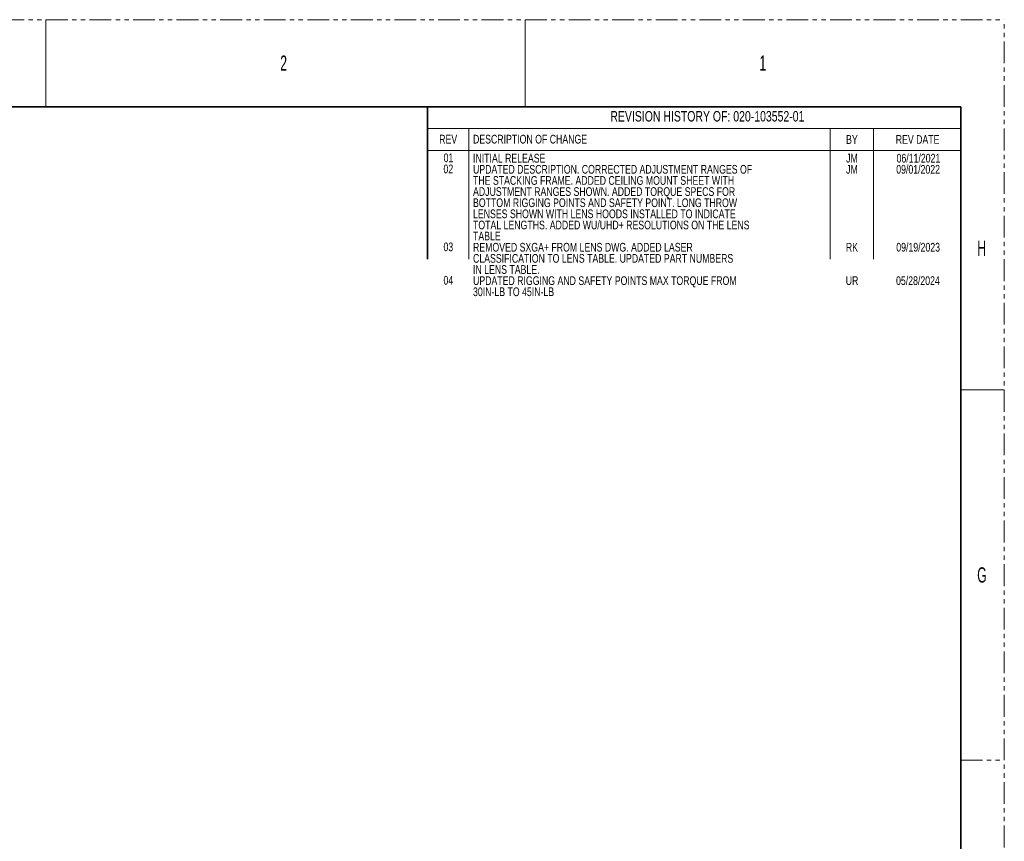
# Model space of a CAD drawing. Header units: millimetres. Extents: x 0 to 1118, y 0 to 864.
# Tile 250 of 250: x 831 to 1118, y 624 to 864. Entities that reach past the tile are written whole.
import ezdxf

# ---------------------------------------------------------------- set-up
doc = ezdxf.new("R2010")
doc.units = ezdxf.units.MM
doc.linetypes.add('PHANTOM', pattern=[12.7, 6.35, -1.27, 1.27, -1.27, 1.27, -1.27])
doc.styles.add('SLDTEXTSTYLE1', font='TXT', dxfattribs={"width": 0.6})
doc.styles.add('SLDTEXTSTYLE2', font='TXT', dxfattribs={"width": 0.75})

# ---------------------------------------------------------------- blocks, each defined once
blk = doc.blocks.new('SW_NOTE_0_10')
at = {"color": 0, "linetype": 'Continuous', "lineweight": 0, "char_height": 2.54, "attachment_point": 2, "style": 'SLDTEXTSTYLE2'}
for s, insert in [('01', (1.91, 3.27)), ('02', (1.86, 0.03)), ('03', (1.86, -22.69)), ('04', (1.86, -32.43))]:
    blk.add_mtext(s, dxfattribs=dict(at, insert=insert))
blk = doc.blocks.new('SW_NOTE_0_11')
at = {"color": 0, "linetype": 'Continuous', "lineweight": 0, "char_height": 2.54, "attachment_point": 1, "style": 'SLDTEXTSTYLE2'}
for s, insert in [('INITIAL RELEASE', (0, 3.27)), ('UPDATED DESCRIPTION. CORRECTED ADJUSTMENT RANGES OF', (0, 0.03)), ('THE STACKING FRAME. ADDED CEILING MOUNT SHEET WITH', (0, -3.22)), ('ADJUSTMENT RANGES SHOWN. ADDED TORQUE SPECS FOR', (0, -6.46)), ('BOTTOM RIGGING POINTS AND SAFETY POINT. LONG THROW', (0, -9.71)), ('LENSES SHOWN WITH LENS HOODS INSTALLED TO INDICATE', (0, -12.95)), ('TOTAL LENGTHS. ADDED WU/UHD+ RESOLUTIONS ON THE LENS', (0, -16.2)), ('TABLE', (0, -19.44)), ('REMOVED SXGA+ FROM LENS DWG. ADDED LASER', (0, -22.69)), ('CLASSIFICATION TO LENS TABLE. UPDATED PART NUMBERS', (0, -25.94)), ('IN LENS TABLE.', (0, -29.18)), ('UPDATED RIGGING AND SAFETY POINTS MAX TORQUE FROM', (0, -32.43)), ('30IN-LB TO 45IN-LB', (0, -35.67))]:
    blk.add_mtext(s, dxfattribs=dict(at, insert=insert))
blk = doc.blocks.new('SW_NOTE_0_12')
at = {"color": 0, "linetype": 'Continuous', "lineweight": 0, "char_height": 2.54, "attachment_point": 2, "style": 'SLDTEXTSTYLE2'}
for s, insert in [('JM', (2.3, 3.27)), ('JM', (2.3, 0.03)), ('RK', (2.3, -22.69)), ('UR', (2.32, -32.43))]:
    blk.add_mtext(s, dxfattribs=dict(at, insert=insert))
blk = doc.blocks.new('SW_NOTE_0_13')
at = {"color": 0, "linetype": 'Continuous', "lineweight": 0, "char_height": 2.54, "attachment_point": 2, "style": 'SLDTEXTSTYLE2'}
for s, insert in [('06/11/2021', (9.13, 3.27)), ('09/01/2022', (9.04, 0.03)), ('09/19/2023', (9.05, -22.69)), ('05/28/2024', (8.98, -32.43))]:
    blk.add_mtext(s, dxfattribs=dict(at, insert=insert))

msp = doc.modelspace()

# ---------------------------------------------------------------- linework, layer by layer
at = {"color": 7, "linetype": 'PHANTOM', "lineweight": 18}
for p, q in [((0, 863.6), (1117.6, 863.6)), ((1117.6, 0), (1117.6, 863.6)), ((1104.9, 647.7), (1117.6, 647.7))]:
    msp.add_line(p, q, dxfattribs=at)
at = {"color": 7, "linetype": 'Continuous', "lineweight": 18}
for p, q in [((838.2, 863.6), (838.2, 838.2)), ((977.9, 863.6), (977.9, 838.2)), ((1104.9, 838.2), (949.44, 838.2)), ((1104.9, 838.2), (1104.9, 793.75)), ((949.44, 831.85), (949.44, 793.75)), ((1104.9, 831.85), (949.44, 831.85)), ((961.51, 831.85), (961.51, 793.75)), ((1066.8, 831.85), (1066.8, 793.75)), ((1079.5, 831.85), (1079.5, 793.75)), ((1104.9, 825.5), (949.44, 825.5)), ((1104.9, 755.65), (1117.6, 755.65))]:
    msp.add_line(p, q, dxfattribs=at)
at = {"color": 7, "linetype": 'Continuous', "lineweight": 35}
for p, q in [((12.7, 838.2), (1104.9, 838.2)), ((949.44, 838.2), (949.44, 793.75)), ((1104.9, 838.2), (1104.9, 25.4))]:
    msp.add_line(p, q, dxfattribs=at)

# ---------------------------------------------------------------- block references
at = {"color": 7, "linetype": 'Continuous', "lineweight": 0}
for name, p in [('SW_NOTE_0_10', (953.643, 821.329)), ('SW_NOTE_0_11', (962.704, 821.225)), ('SW_NOTE_0_12', (1070.876, 821.225)), ('SW_NOTE_0_13', (1083.432, 821.225))]:
    msp.add_blockref(name, p, dxfattribs=at)

# ---------------------------------------------------------------- texts
for s, insert, char_height, attachment_point, style in [('2', (906.494, 853.173), 4.445, 1, 'SLDTEXTSTYLE1'), ('1', (1046.194, 853.173), 4.445, 1, 'SLDTEXTSTYLE1'), ('REVISION HISTORY OF: 020-103552-01', (1031.027, 836.967), 3.048, 2, 'SLDTEXTSTYLE2'), ('REV', (955.463, 830.041), 2.54, 2, 'SLDTEXTSTYLE2'), ('DESCRIPTION OF CHANGE', (962.704, 830.041), 2.54, 1, 'SLDTEXTSTYLE2'), ('BY', (1073.173, 829.945), 2.54, 2, 'SLDTEXTSTYLE2'), ('REV DATE', (1092.32, 829.954), 2.54, 2, 'SLDTEXTSTYLE2'), ('H', (1109.694, 799.198), 4.445, 1, 'SLDTEXTSTYLE1'), ('G', (1109.694, 703.948), 4.445, 1, 'SLDTEXTSTYLE1')]:
    msp.add_mtext(s, dxfattribs=dict(at, insert=insert, char_height=char_height, attachment_point=attachment_point, style=style))

doc.saveas('drawing.dxf')
